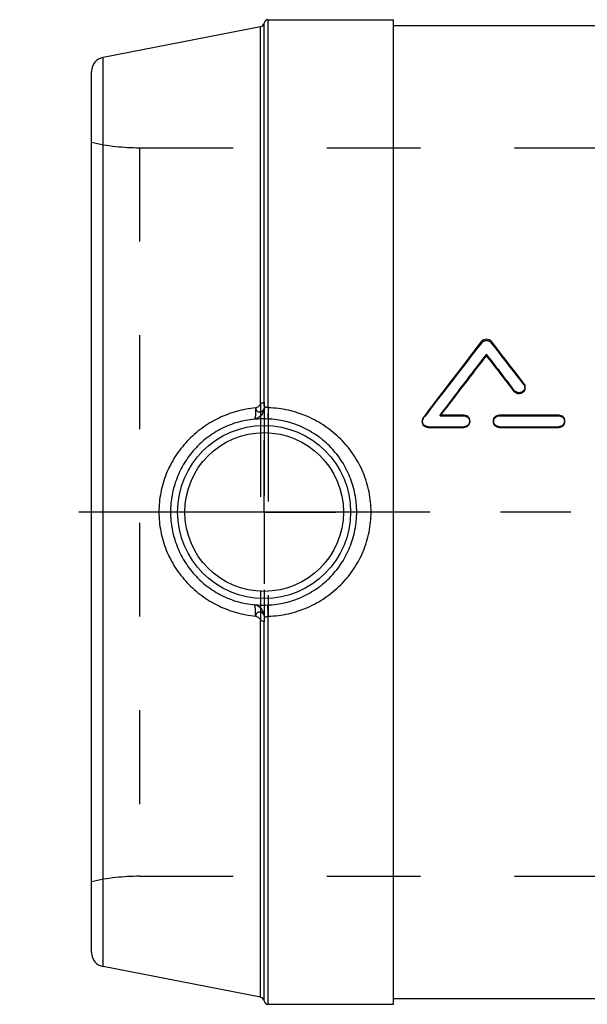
# Model space of a CAD drawing. Header units: millimetres. Extents: x 408 to 592, y 396 to 604.
# Tile 1 of 4: x 408 to 447, y 401 to 469. Entities that reach past the tile are written whole.
import ezdxf

# ---------------------------------------------------------------- set-up
doc = ezdxf.new("R2010")
doc.units = ezdxf.units.MM
doc.header["$LTSCALE"] = 65.185185
doc.linetypes.add('CENTER', pattern=[0.6, 0.375, -0.075, 0.075, -0.075])
doc.linetypes.add('HIDDEN', pattern=[0.2, 0.1, -0.1])
doc.layers.get('0').update_dxf_attribs({"linetype": 'CONTINUOUS'})
for name, color, linetype in [('ACHSEN_1', 7, 'CONTINUOUS'), ('ACHSEN_S', 7, 'CONTINUOUS'), ('KOERPER', 7, 'CONTINUOUS'), ('KONST.EL_MIT_GEO', 7, 'CONTINUOUS')]:
    doc.layers.add(name, color=color, linetype=linetype)

msp = doc.modelspace()

# ---------------------------------------------------------------- linework, layer by layer
at = {"color": 7, "linetype": 'Continuous'}
for p, q in [((424.257, 468.998), (413.309, 466.87)), ((424.257, 401.527), (413.309, 403.655))]:
    msp.add_line(p, q, dxfattribs=at)
at = {"layer": 'ACHSEN_1', "color": 2, "linetype": 'CENTER'}
for q in [(424.5, 440.263), (419.5, 435.262), (424.5, 430.262), (429.5, 435.262)]:
    msp.add_line((424.5, 435.262), q, dxfattribs=at)
at = {"layer": 'ACHSEN_S', "color": 2, "linetype": 'CENTER'}
msp.add_line((592.5, 435.262), (407.5, 435.262), dxfattribs=at)
at = {"layer": 'KOERPER', "color": 7, "linetype": 'Continuous'}
for p, q in [((424.791, 469.488), (433.5, 469.488)), ((433.5, 401.038), (433.5, 469.488)), ((433.5, 469.087), (466.973, 469.087)), ((433.5, 401.438), (566.5, 401.438)), ((424.791, 401.038), (433.5, 401.038))]:
    msp.add_line(p, q, dxfattribs=at)
at = {"layer": 'KOERPER', "color": 8, "linetype": 'HIDDEN'}
for p, q in [((415.833, 460.587), (480.5, 460.587)), ((415.833, 409.938), (584.167, 409.938))]:
    msp.add_line(p, q, dxfattribs=at)
at = {"layer": 'KONST.EL_MIT_GEO', "color": 7, "linetype": 'Continuous'}
for p, q in [((424.257, 442.834), (424.257, 468.998)), ((424.495, 442.888), (424.495, 469.24)), ((424.791, 442.514), (424.791, 469.488)), ((413.309, 403.655), (413.309, 466.87)), ((412.5, 404.637), (412.5, 465.888)), ((439.969, 446.142), (439.969, 446.238)), ((441.903, 443.645), (441.903, 443.719)), ((442.646, 443.885), (442.646, 443.961)), ((435.5, 441.598), (435.5, 441.542)), ((436.736, 442.007), (438.389, 442.007)), ((438.802, 441.542), (438.802, 441.598)), ((440.453, 441.598), (440.453, 441.542)), ((440.866, 442.007), (444.993, 442.007)), ((445.406, 441.542), (445.406, 441.598)), ((435.913, 441.136), (435.913, 441.188)), ((435.913, 441.188), (438.389, 441.188)), ((435.913, 441.136), (438.389, 441.136)), ((438.389, 441.136), (438.389, 441.188)), ((440.866, 441.136), (440.866, 441.188)), ((440.866, 441.188), (444.993, 441.188)), ((440.866, 441.136), (444.993, 441.136)), ((444.993, 441.136), (444.993, 441.188)), ((424.791, 401.038), (424.791, 428.011)), ((424.257, 401.527), (424.257, 427.691)), ((424.495, 401.285), (424.495, 427.637))]:
    msp.add_line(p, q, dxfattribs=at)
at = {"layer": 'KONST.EL_MIT_GEO', "color": 8, "linetype": 'HIDDEN'}
for p, q in [((415.833, 460.587), (415.833, 409.938)), ((439.633, 447.03), (439.633, 447.134)), ((440.305, 447.03), (440.305, 447.134)), ((442.564, 444.124), (442.564, 444.203)), ((424.495, 442.888), (424.495, 427.637)), ((424.257, 442.834), (424.257, 427.691)), ((424.791, 442.514), (424.791, 428.011)), ((435.582, 441.785), (435.582, 441.843)), ((436.736, 441.947), (436.736, 442.007)), ((436.765, 441.985), (436.736, 441.947)), ((436.736, 441.947), (438.389, 441.947)), ((436.782, 442.007), (436.765, 441.985)), ((438.389, 441.947), (438.389, 442.007)), ((440.866, 441.947), (440.866, 442.007)), ((440.866, 441.947), (444.993, 441.947)), ((444.993, 441.947), (444.993, 442.007))]:
    msp.add_line(p, q, dxfattribs=at)
at = {"layer": 'KONST.EL_MIT_GEO', "color": 7, "linetype": 'Continuous'}
for radius in [6.017, 5.517]:
    msp.add_circle((424.5, 435.262), radius, dxfattribs=at)
for centre, radius, start, end in [((424.2, 469.292), 0.3, 281, 349.93447), ((424.791, 469.188), 0.3, 90, 169.93447), ((413.5, 465.888), 1, 101, 180), ((809.018, 160.128), 467.779, 142.15341, 142.96967), ((78.509, 165.996), 458.187, 37.38666, 37.8494), ((813.776, 157.287), 472.466, 142.29608, 142.94186), ((809.471, 157.984), 468.579, 142.05094, 142.68935), ((71.336, 161.27), 465.937, 37.31496, 37.70544), ((75.402, 161.817), 462.331, 37.55917, 37.95052), ((435.906, 441.598), 0.406, 142.92853, 179.98593), ((413.5, 404.637), 1, 180, 259), ((424.2, 401.233), 0.3, 10.06553, 79), ((424.791, 401.337), 0.3, 190.06553, 270)]:
    msp.add_arc(centre, radius, start, end, dxfattribs=at)
at = {"layer": 'KONST.EL_MIT_GEO', "color": 8, "linetype": 'HIDDEN'}
for centre, radius, start, end in [((415.833, 475.587), 15, 257.16143, 270), ((804.931, 160.682), 464.152, 141.90801, 142.7261), ((82.489, 166.518), 454.664, 37.63104, 38.09479), ((435.9, 441.542), 0.4, 142.64695, 179.96136), ((415.833, 394.938), 15, 90, 102.83857)]:
    msp.add_arc(centre, radius, start, end, dxfattribs=at)
at = {"layer": 'KONST.EL_MIT_GEO', "color": 7, "linetype": 'Continuous'}
for points, knots in [([(439.633, 447.134), (439.672, 447.184), (439.776, 447.267), (439.969, 447.31), (440.162, 447.267), (440.266, 447.184), (440.305, 447.134)], [0, 0, 0, 0, 0.24894, 0.499979, 0.751021, 1, 1, 1, 1]), ([(442.646, 443.961), (442.646, 443.919), (442.633, 443.834), (442.573, 443.72), (442.481, 443.629), (442.365, 443.571), (442.237, 443.55), (442.108, 443.569), (441.991, 443.626), (441.929, 443.685), (441.903, 443.719)], [0, 0, 0, 0, 0.123723, 0.24785, 0.372648, 0.498084, 0.623908, 0.749777, 0.875224, 1, 1, 1, 1]), ([(442.646, 443.885), (442.646, 443.843), (442.633, 443.759), (442.573, 443.646), (442.481, 443.556), (442.365, 443.498), (442.237, 443.477), (442.108, 443.496), (441.991, 443.552), (441.929, 443.611), (441.903, 443.645)], [0, 0, 0, 0, 0.12309, 0.246786, 0.371476, 0.497124, 0.623358, 0.749642, 0.875314, 1, 1, 1, 1]), ([(442.564, 444.203), (442.59, 444.169), (442.632, 444.091), (442.646, 444.004), (442.646, 443.961)], [0, 0, 0, 0, 0.500712, 1, 1, 1, 1]), ([(424.257, 442.834), (424.286, 442.835), (424.338, 442.839), (424.408, 442.85), (424.456, 442.864), (424.483, 442.877), (424.492, 442.884), (424.495, 442.888)], [0, 0, 0, 0, 0.342685, 0.63695, 0.859654, 0.939978, 1, 1, 1, 1]), ([(424.541, 442.59), (424.538, 442.593), (424.532, 442.601), (424.524, 442.614), (424.518, 442.629), (424.511, 442.651), (424.505, 442.681), (424.499, 442.733), (424.496, 442.802), (424.495, 442.859), (424.495, 442.888)], [0, 0, 0, 0, 0.047033, 0.096332, 0.147947, 0.202639, 0.319873, 0.445834, 0.715352, 1, 1, 1, 1]), ([(423.901, 442.499), (423.457, 442.455), (422.793, 442.331), (421.942, 442.05), (421.114, 441.694), (420.143, 441.111), (419.292, 440.36), (418.702, 439.674), (418.179, 438.936), (417.657, 437.926), (417.271, 436.62), (417.184, 435.714), (417.184, 435.262)], [0, 0, 0, 0, 0.123832, 0.186085, 0.248486, 0.373473, 0.498687, 0.561396, 0.624113, 0.749412, 0.874707, 1, 1, 1, 1]), ([(424.541, 442.59), (424.532, 442.481), (424.484, 442.269), (424.326, 441.993), (424.132, 441.824), (423.955, 441.744), (423.862, 441.722), (423.816, 441.716)], [0, 0, 0, 0, 0.268928, 0.525926, 0.768054, 0.884943, 1, 1, 1, 1]), ([(423.901, 442.499), (423.907, 442.399), (423.912, 442.255), (423.907, 442.072), (423.898, 441.958), (423.885, 441.864), (423.87, 441.799), (423.855, 441.76), (423.841, 441.734), (423.826, 441.719), (423.816, 441.716)], [0, 0, 0, 0, 0.373794, 0.537776, 0.680905, 0.799856, 0.892316, 0.928369, 0.957855, 1, 1, 1, 1]), ([(423.901, 442.499), (423.943, 442.508), (424.028, 442.539), (424.123, 442.601), (424.187, 442.665), (424.225, 442.717), (424.251, 442.774), (424.257, 442.814), (424.257, 442.834)], [0, 0, 0, 0, 0.249761, 0.514872, 0.644387, 0.768243, 0.88593, 1, 1, 1, 1]), ([(423.901, 442.499), (423.908, 442.456), (423.934, 442.375), (424.001, 442.293), (424.066, 442.248), (424.119, 442.226), (424.176, 442.216), (424.234, 442.218), (424.291, 442.232), (424.346, 442.259), (424.397, 442.296), (424.458, 442.358), (424.516, 442.456), (424.537, 442.545), (424.541, 442.59)], [0, 0, 0, 0, 0.129865, 0.251436, 0.309779, 0.367081, 0.424158, 0.481627, 0.540234, 0.600903, 0.663727, 0.728399, 0.862482, 1, 1, 1, 1]), ([(424.791, 442.514), (424.765, 442.518), (424.716, 442.526), (424.647, 442.541), (424.588, 442.56), (424.555, 442.579), (424.541, 442.59)], [0, 0, 0, 0, 0.29477, 0.567306, 0.803299, 1, 1, 1, 1]), ([(424.791, 442.514), (424.789, 442.461), (424.784, 442.359), (424.778, 442.213), (424.772, 442.08), (424.767, 441.965), (424.762, 441.882), (424.759, 441.827), (424.757, 441.794), (424.756, 441.768), (424.754, 441.748), (424.753, 441.735), (424.752, 441.729), (424.752, 441.727)], [0, 0, 0, 0, 0.200502, 0.388208, 0.558002, 0.705255, 0.825952, 0.875283, 0.916804, 0.950232, 0.97534, 0.991961, 1, 1, 1, 1]), ([(431.941, 435.262), (431.941, 435.732), (431.847, 436.672), (431.431, 438.024), (430.76, 439.267), (429.863, 440.356), (428.776, 441.254), (427.539, 441.934), (426.196, 442.373), (425.26, 442.496), (424.791, 442.514)], [0, 0, 0, 0, 0.125309, 0.25044, 0.37532, 0.50002, 0.624712, 0.749572, 0.874685, 1, 1, 1, 1]), ([(423.816, 441.716), (423.426, 441.677), (422.648, 441.528), (421.541, 441.094), (420.696, 440.566), (420.086, 440.055), (419.525, 439.49), (418.924, 438.689), (418.481, 437.792), (418.229, 437.035), (418.048, 436.259), (417.993, 435.66), (417.993, 435.262)], [0, 0, 0, 0, 0.123455, 0.247859, 0.372868, 0.435562, 0.498297, 0.623682, 0.749077, 0.81184, 0.874604, 1, 1, 1, 1]), ([(424.752, 441.727), (424.57, 441.734), (424.314, 441.735), (424.002, 441.725), (423.872, 441.718), (423.816, 441.716)], [0, 0, 0, 0, 0.582932, 0.81822, 1, 1, 1, 1]), ([(430.941, 435.262), (430.941, 435.675), (430.862, 436.502), (430.511, 437.695), (429.942, 438.797), (429.175, 439.77), (428.238, 440.579), (427.163, 441.196), (425.987, 441.598), (425.164, 441.711), (424.752, 441.727)], [0, 0, 0, 0, 0.125448, 0.250657, 0.375522, 0.500125, 0.624692, 0.749469, 0.874592, 1, 1, 1, 1]), ([(435.913, 441.188), (435.859, 441.188), (435.751, 441.21), (435.613, 441.301), (435.522, 441.437), (435.5, 441.545), (435.5, 441.598)], [0, 0, 0, 0, 0.250989, 0.501591, 0.751196, 1, 1, 1, 1]), ([(435.913, 441.136), (435.859, 441.136), (435.751, 441.157), (435.614, 441.247), (435.522, 441.382), (435.5, 441.489), (435.5, 441.542)], [0, 0, 0, 0, 0.252007, 0.503032, 0.752216, 1, 1, 1, 1]), ([(438.389, 442.007), (438.443, 442.007), (438.551, 441.985), (438.688, 441.895), (438.78, 441.759), (438.802, 441.651), (438.802, 441.598)], [0, 0, 0, 0, 0.251013, 0.501337, 0.750961, 1, 1, 1, 1]), ([(438.802, 441.598), (438.802, 441.545), (438.78, 441.437), (438.688, 441.301), (438.551, 441.21), (438.443, 441.188), (438.389, 441.188)], [0, 0, 0, 0, 0.249003, 0.498719, 0.749171, 1, 1, 1, 1]), ([(438.802, 441.542), (438.802, 441.489), (438.78, 441.382), (438.688, 441.247), (438.551, 441.157), (438.443, 441.136), (438.389, 441.136)], [0, 0, 0, 0, 0.247982, 0.497277, 0.748154, 1, 1, 1, 1]), ([(440.453, 441.598), (440.453, 441.651), (440.474, 441.759), (440.566, 441.895), (440.704, 441.985), (440.812, 442.007), (440.866, 442.007)], [0, 0, 0, 0, 0.249033, 0.498767, 0.749038, 1, 1, 1, 1]), ([(440.866, 441.188), (440.812, 441.188), (440.704, 441.21), (440.566, 441.301), (440.474, 441.437), (440.453, 441.545), (440.453, 441.598)], [0, 0, 0, 0, 0.250865, 0.501297, 0.751005, 1, 1, 1, 1]), ([(440.866, 441.136), (440.812, 441.136), (440.704, 441.157), (440.567, 441.247), (440.474, 441.382), (440.453, 441.489), (440.453, 441.542)], [0, 0, 0, 0, 0.251883, 0.502739, 0.752026, 1, 1, 1, 1]), ([(444.993, 442.007), (445.047, 442.007), (445.155, 441.985), (445.292, 441.895), (445.384, 441.759), (445.406, 441.651), (445.406, 441.598)], [0, 0, 0, 0, 0.251013, 0.501337, 0.750961, 1, 1, 1, 1]), ([(445.406, 441.598), (445.406, 441.545), (445.384, 441.437), (445.292, 441.301), (445.155, 441.21), (445.047, 441.188), (444.993, 441.188)], [0, 0, 0, 0, 0.249003, 0.498719, 0.749171, 1, 1, 1, 1]), ([(445.406, 441.542), (445.406, 441.489), (445.384, 441.382), (445.292, 441.247), (445.155, 441.157), (445.047, 441.136), (444.993, 441.136)], [0, 0, 0, 0, 0.247982, 0.497277, 0.748154, 1, 1, 1, 1]), ([(417.184, 435.262), (417.184, 434.811), (417.271, 433.905), (417.657, 432.599), (418.179, 431.589), (418.702, 430.851), (419.292, 430.165), (420.143, 429.414), (421.114, 428.831), (421.942, 428.475), (422.793, 428.194), (423.457, 428.07), (423.901, 428.026)], [0, 0, 0, 0, 0.125293, 0.250588, 0.375887, 0.438604, 0.501313, 0.626527, 0.751514, 0.813915, 0.876168, 1, 1, 1, 1]), ([(417.993, 435.262), (417.993, 434.865), (418.048, 434.266), (418.229, 433.49), (418.481, 432.733), (418.924, 431.836), (419.525, 431.035), (420.086, 430.47), (420.696, 429.959), (421.541, 429.431), (422.648, 428.997), (423.426, 428.848), (423.816, 428.809)], [0, 0, 0, 0, 0.125396, 0.18816, 0.250923, 0.376318, 0.501703, 0.564438, 0.627132, 0.752141, 0.876545, 1, 1, 1, 1]), ([(424.752, 428.798), (425.164, 428.814), (425.987, 428.927), (427.163, 429.329), (428.238, 429.946), (429.175, 430.755), (429.942, 431.728), (430.511, 432.83), (430.862, 434.023), (430.941, 434.85), (430.941, 435.262)], [0, 0, 0, 0, 0.125408, 0.250531, 0.375308, 0.499875, 0.624478, 0.749343, 0.874552, 1, 1, 1, 1]), ([(424.791, 428.011), (425.26, 428.029), (426.196, 428.152), (427.539, 428.591), (428.776, 429.271), (429.863, 430.169), (430.76, 431.258), (431.431, 432.501), (431.847, 433.853), (431.941, 434.793), (431.941, 435.262)], [0, 0, 0, 0, 0.125315, 0.250428, 0.375288, 0.49998, 0.62468, 0.74956, 0.874691, 1, 1, 1, 1]), ([(424.541, 427.935), (424.532, 428.044), (424.484, 428.256), (424.326, 428.532), (424.132, 428.701), (423.955, 428.781), (423.862, 428.803), (423.816, 428.809)], [0, 0, 0, 0, 0.268928, 0.525926, 0.768054, 0.884943, 1, 1, 1, 1]), ([(423.816, 428.809), (423.872, 428.807), (424.002, 428.8), (424.314, 428.79), (424.57, 428.791), (424.752, 428.798)], [0, 0, 0, 0, 0.18178, 0.417068, 1, 1, 1, 1]), ([(423.901, 428.026), (423.907, 428.126), (423.912, 428.27), (423.907, 428.453), (423.898, 428.567), (423.885, 428.661), (423.87, 428.726), (423.855, 428.765), (423.841, 428.791), (423.826, 428.806), (423.816, 428.809)], [0, 0, 0, 0, 0.373794, 0.537776, 0.680905, 0.799856, 0.892316, 0.928369, 0.957855, 1, 1, 1, 1]), ([(424.791, 428.011), (424.789, 428.064), (424.784, 428.166), (424.778, 428.312), (424.772, 428.445), (424.767, 428.56), (424.762, 428.643), (424.759, 428.698), (424.757, 428.731), (424.756, 428.757), (424.754, 428.777), (424.753, 428.79), (424.752, 428.796), (424.752, 428.798)], [0, 0, 0, 0, 0.200502, 0.388208, 0.558002, 0.705255, 0.825952, 0.875283, 0.916804, 0.950231, 0.97534, 0.991961, 1, 1, 1, 1]), ([(424.541, 427.935), (424.537, 427.98), (424.516, 428.069), (424.458, 428.167), (424.397, 428.229), (424.346, 428.266), (424.291, 428.293), (424.234, 428.307), (424.176, 428.309), (424.119, 428.299), (424.066, 428.277), (424.001, 428.232), (423.934, 428.15), (423.908, 428.069), (423.901, 428.026)], [0, 0, 0, 0, 0.137518, 0.271601, 0.336273, 0.399098, 0.459767, 0.518373, 0.575841, 0.632919, 0.690222, 0.748564, 0.870135, 1, 1, 1, 1]), ([(423.901, 428.026), (423.943, 428.017), (424.028, 427.986), (424.123, 427.924), (424.187, 427.86), (424.225, 427.808), (424.251, 427.751), (424.257, 427.711), (424.257, 427.691)], [0, 0, 0, 0, 0.249761, 0.514872, 0.644387, 0.768243, 0.88593, 1, 1, 1, 1]), ([(424.541, 427.935), (424.538, 427.932), (424.532, 427.924), (424.524, 427.911), (424.518, 427.896), (424.511, 427.874), (424.505, 427.844), (424.499, 427.792), (424.496, 427.723), (424.495, 427.666), (424.495, 427.637)], [0, 0, 0, 0, 0.047033, 0.096332, 0.147947, 0.202639, 0.319873, 0.445834, 0.715352, 1, 1, 1, 1]), ([(424.541, 427.935), (424.555, 427.946), (424.588, 427.965), (424.647, 427.984), (424.716, 427.999), (424.765, 428.007), (424.791, 428.011)], [0, 0, 0, 0, 0.196701, 0.432694, 0.70523, 1, 1, 1, 1]), ([(424.495, 427.637), (424.492, 427.641), (424.483, 427.648), (424.456, 427.661), (424.408, 427.675), (424.338, 427.686), (424.286, 427.69), (424.257, 427.691)], [0, 0, 0, 0, 0.060022, 0.140346, 0.36305, 0.657315, 1, 1, 1, 1])]:
    msp.add_open_spline(points, degree=3, knots=knots, dxfattribs=at)
at = {"layer": 'KONST.EL_MIT_GEO', "color": 8, "linetype": 'HIDDEN'}
for points, knots in [([(439.633, 447.03), (439.672, 447.079), (439.776, 447.162), (439.969, 447.204), (440.162, 447.162), (440.266, 447.079), (440.305, 447.03)], [0, 0, 0, 0, 0.248563, 0.499979, 0.751398, 1, 1, 1, 1]), ([(442.564, 444.124), (442.59, 444.09), (442.632, 444.014), (442.646, 443.927), (442.646, 443.885)], [0, 0, 0, 0, 0.501146, 1, 1, 1, 1]), ([(438.389, 441.947), (438.443, 441.947), (438.551, 441.926), (438.688, 441.837), (438.78, 441.702), (438.802, 441.595), (438.802, 441.542)], [0, 0, 0, 0, 0.25203, 0.50278, 0.751984, 1, 1, 1, 1]), ([(440.453, 441.542), (440.453, 441.595), (440.474, 441.702), (440.567, 441.837), (440.704, 441.926), (440.812, 441.947), (440.866, 441.947)], [0, 0, 0, 0, 0.24801, 0.497325, 0.748022, 1, 1, 1, 1]), ([(444.993, 441.947), (445.047, 441.947), (445.155, 441.926), (445.292, 441.837), (445.384, 441.702), (445.406, 441.595), (445.406, 441.542)], [0, 0, 0, 0, 0.25203, 0.50278, 0.751984, 1, 1, 1, 1])]:
    msp.add_open_spline(points, degree=3, knots=knots, dxfattribs=at)

doc.saveas('drawing.dxf')
